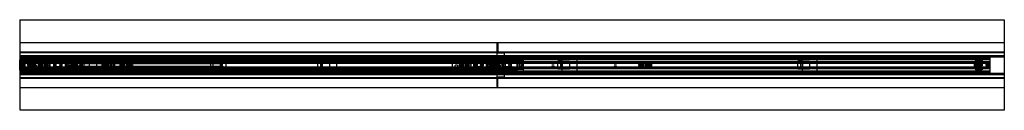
# Model space of a CAD drawing. Header units: millimetres. Extents: x -1 to 2050, y -94 to 94.
import ezdxf

# ---------------------------------------------------------------- set-up
doc = ezdxf.new("R2010")
doc.units = ezdxf.units.MM
doc.header["$LTSCALE"] = 10
doc.linetypes.add('ALLCAD_Strich', pattern=[0.2, 0.15, -0.05])
doc.layers.add('BESCH_KONT_sich_schn_grun_2d', color=10, linetype='Continuous')

msp = doc.modelspace()

# ---------------------------------------------------------------- linework, layer by layer
at = {"layer": 'BESCH_KONT_sich_schn_grun_2d', "linetype": 'ALLCAD_Strich'}
for p, q in [((0, 94), (2050, 94)), ((0, 94), (0, -94)), ((2050, 94), (2050, -94)), ((0, 46.5), (2050, 46.5)), ((993, 45.5), (993, 25.5)), ((995, 45.5), (993, 45.5)), ((995, 46.5), (995, 27.5)), ((0, 27.5), (2050, 27.5)), ((0, 27.5), (2050, 27.5)), ((0, 26), (0, 26)), ((0, 26), (0, 26)), ((0, 26), (0, 26)), ((0, 26), (0, 26)), ((0, 26), (0, 26)), ((0, 26), (0, 26)), ((0, 26), (0, 26)), ((0, 26), (0, 26)), ((0, 26), (0, 26)), ((0, 26), (2050, 26)), ((0, 26), (0, 26)), ((0, 26), (0, 26)), ((0, 26), (0, 26)), ((0, 26), (0, 26)), ((0, 26), (0, 26)), ((0, 26), (0, 26)), ((0, 26), (0, 26)), ((0, 26), (0, 26)), ((0, 26), (0, 26)), ((0, 26), (0, 26)), ((0, 26), (0, 26)), ((0, 26), (0, 26)), ((0, 26), (0, 26)), ((0, 26), (0, 26)), ((0, 26), (0, 26)), ((0, 26), (0, 26)), ((0, 26), (0, 26)), ((0, 26), (0, 26)), ((0, 26), (0, 26)), ((0, 26), (0, 26)), ((0, 26), (0, 26)), ((995, 40), (993, 40)), ((995, 37.5), (993, 37.5)), ((995, 33.5), (993, 33.5)), ((995, 31), (993, 31)), ((993, 25.5), (993, -25.5)), ((993, 25.5), (995, 25.5)), ((995, 27.5), (995, 27.5)), ((995, 27.5), (995, 27.5)), ((995, 27.5), (995, 27.5)), ((995, 27.5), (995, 27.5)), ((995, 27.5), (995, 27.5)), ((995, 27.5), (995, 27.5)), ((995, 27.5), (995, 27.5)), ((995, 27.5), (995, 27.5)), ((995, 27.5), (995, 27.5)), ((995, 27.5), (995, 27.5)), ((995, 27.5), (995, 27.5)), ((995, 27.5), (995, 27.5)), ((995, 27.5), (995, 27.5)), ((995, 27.5), (995, 27.5)), ((995, 27.5), (995, 27.5)), ((995, 27.5), (995, 27.5)), ((995, 27.5), (995, 27.5)), ((995, 27.5), (995, 27.5)), ((995, 27.5), (995, 27.5)), ((995, 27.5), (995, 27.5)), ((995, 27.5), (995, 27.5)), ((995, 27.5), (995, 27.5)), ((995, 27.5), (995, 27.5)), ((995, 25.5), (995, 27.5)), ((995, 25.5), (1009, 25.5)), ((1009, 25.5), (1009, 27.5)), ((1009, 12), (1009, 25.5)), ((0, 11), (-0.5, 11)), ((-0.5, -11), (-0.5, 11)), ((0, 20), (1035, 20)), ((0, 19.5), (2050, 19.5)), ((0, 17), (2050, 17)), ((0, 16.5), (2020, 16.5)), ((0, 14), (2020, 14)), ((0, 12.4), (2020, 12.4)), ((0, 11), (1035, 11)), ((0, 10), (16, 10)), ((0, 10), (0, 10)), ((0, 10), (0, 10)), ((0, 10), (0, 10)), ((0, 10), (0, 10)), ((0, 10), (0, 10)), ((0, 10), (0, 10)), ((0, 10), (0, 10)), ((0, 10), (0, 10)), ((0, 10), (0, 10)), ((0, 10), (16, 10)), ((0, 10), (0, 10)), ((0, 10), (0, 10)), ((0, 10), (0, 10)), ((0, 10), (0, 10)), ((0, 10), (0, 10)), ((0, 10), (0, 10)), ((0, 10), (0, 10)), ((0, 10), (0, 10)), ((0, 10), (0, 10)), ((0, 10), (0, 10)), ((0, 10), (0, 10)), ((0, 10), (0, 10)), ((0, 10), (0, 10)), ((0, 10), (0, 10)), ((0, 10), (0, 10)), ((0, 10), (0, 10)), ((0, 10), (0, 10)), ((0, 10), (0, 10)), ((0, 10), (0, 10)), ((0, 10), (0, 10)), ((0, 10), (0, 10)), ((10, 9), (0, 9)), ((0, 9), (24, 9)), ((10, 7.5), (0, 7.5)), ((2020, 7), (0, 7)), ((0, 6), (172, 6)), ((0, 5.5), (0, 5.5)), ((0, 5.5), (0, 5.5)), ((0, 5.5), (0, 5.5)), ((0, 5.5), (0, 5.5)), ((0, 5.5), (0, 5.5)), ((0, 5.5), (0, 5.5)), ((0, 5.5), (0, 5.5)), ((0, 5.5), (0, 5.5)), ((0, 5.5), (0, 5.5)), ((0, 5.5), (2020, 5.5)), ((0, 5.5), (0, 5.5)), ((0, 5.5), (0, 5.5)), ((0, 5.5), (0, 5.5)), ((0, 5.5), (0, 5.5)), ((0, 5.5), (0, 5.5)), ((0, 5.5), (0, 5.5)), ((0, 5.5), (0, 5.5)), ((0, 5.5), (0, 5.5)), ((0, 5.5), (0, 5.5)), ((0, 5.5), (0, 5.5)), ((0, 5.5), (0, 5.5)), ((0, 5.5), (0, 5.5)), ((0, 5.5), (0, 5.5)), ((0, 5.5), (0, 5.5)), ((0, 5.5), (0, 5.5)), ((0, 5.5), (0, 5.5)), ((0, 5.5), (0, 5.5)), ((0, 5.5), (0, 5.5)), ((0, 5.5), (0, 5.5)), ((0, 5.5), (0, 5.5)), ((0, 5.5), (0, 5.5)), ((0, 5.5), (0, 5.5)), ((0, 5.5), (0, 5.5)), ((0, 5.5), (0, 5.5)), ((0, 5.5), (0, 5.5)), ((0, 5.5), (0, 5.5)), ((0, 5.5), (0, 5.5)), ((0, 5.5), (0, 5.5)), ((0, 5.5), (0, 5.5)), ((0, 4.5), (2020, 4.5)), ((0, 4), (2020, 4)), ((28.9, 5.7), (1, 5.7)), ((10, 9), (10, -9)), ((10, 7.5), (10, 7.5)), ((10, 7.5), (10, 7.5)), ((10, 7.5), (10, 7.5)), ((10, 7.5), (10, 7.5)), ((10, 7.5), (10, 7.5)), ((10, 7.5), (10, 7.5)), ((10, 7.5), (10, 7.5)), ((10, 7.5), (10, 7.5)), ((10, 7.5), (10, 7.5)), ((10, 7.5), (10, 7.5)), ((10, 7.5), (10, 7.5)), ((10, 7.5), (10, 7.5)), ((10, 7.5), (10, 7.5)), ((10, 7.5), (10, 7.5)), ((10, 7.5), (10, 7.5)), ((10, 7.5), (10, 7.5)), ((10, 7.5), (10, 7.5)), ((10, 7.5), (10, 7.5)), ((10, 7.5), (10, 7.5)), ((10, 7.5), (10, 7.5)), ((10, 7.5), (10, 7.5)), ((10, 7.5), (10, 7.5)), ((10, 7.5), (10, 7.5)), ((16, 5.5), (16, 10)), ((16, 10), (16.4, 10)), ((16.4, 10), (18.6, 8)), ((18.6, 8), (16.4, 10)), ((30, 10), (16.4, 10)), ((27.5, 8), (18.6, 8)), ((18.6, 8), (18.6, 5.5)), ((18.6, 8), (27.5, 8)), ((20.3, 5.5), (20.3, 10)), ((21.3, 5.5), (21.3, 10)), ((22.8, 5.5), (22.8, 10)), ((23.3, 5.5), (23.3, 10)), ((59.5, 9), (24, 9)), ((24, 4.2), (24, 9)), ((27.5, 4.2), (24, 4.2)), ((24, 4.2), (24, -4.2)), ((25.5, -4.2), (25.5, 4.2)), ((27, 5.5), (27, 10)), ((27.5, 8), (27.5, 10)), ((27.5, 8), (27.5, 3)), ((27.5, 3), (30, 3)), ((27.5, 3), (27.5, -3)), ((27.5, 1.8), (30, 1.8)), ((29, 3), (29, -3)), ((30, 3), (29, 3)), ((30, 4.8), (29.9, 4.8)), ((32, 6.3), (30, 10)), ((30, 10), (1035, 10)), ((30, 10), (1035, 10)), ((30, 4.8), (30, 5.9)), ((30, 5.9), (32, 5.9)), ((32, 5.7), (30, 5.7)), ((32, 5.4), (30, 5.4)), ((30, 4.8), (32, 4.8)), ((30, -4.8), (30, 4.8)), ((30, 2.9), (32, 2.9)), ((32, 2.2), (30, 2.2)), ((30, 0), (30, 0)), ((30, 0), (30, 0)), ((30, 0), (30, 0)), ((30, 0), (30, 0)), ((30, 0), (30, 0)), ((30, 0), (30, 0)), ((30, 0), (30, 0)), ((30, 0), (30, 0)), ((30, 0), (30, 0)), ((30, 0), (30, 0)), ((32, 5.9), (32, 6.3)), ((32, 5.7), (32, 4.8)), ((32, 4.8), (32, -4.8)), ((38.5, 10.5), (46.3, 10.5)), ((38.5, 10.5), (38.5, 10.5)), ((38.5, -10.5), (38.5, 10.5)), ((38.5, 10.5), (38.5, 10.5)), ((38.5, -10.5), (38.5, 10.5)), ((39.2, -10.5), (39.2, 10.5)), ((39.8, -10.5), (39.8, 10.5)), ((41.4, -10.5), (41.4, 10.5)), ((43.4, -10.5), (43.4, 10.5)), ((45, 10.5), (45, 10.5)), ((45, 10.5), (45, 10.5)), ((45, 10.5), (45, 10.5)), ((45, 10.5), (45, 10.5)), ((45, 10.5), (45, 10.5)), ((45, 10.5), (45, 10.5)), ((45, 10.5), (45, 10.5)), ((45, 10.5), (45, 10.5)), ((45, 10.5), (45, 10.5)), ((45, -10.5), (45, 10.5)), ((45, 10.5), (45, 10.5)), ((45, 10.5), (45, 10.5)), ((45, 10.5), (45, 10.5)), ((45, 10.5), (45, 10.5)), ((45, 10.5), (45, 10.5)), ((45, 10.5), (45, 10.5)), ((45, 10.5), (45, 10.5)), ((45, 10.5), (45, 10.5)), ((45, 10.5), (45, 10.5)), ((45, 10.5), (45, 10.5)), ((45, 10.5), (45, 10.5)), ((45, 10.5), (45, 10.5)), ((45, 10.5), (45, 10.5)), ((45, 10.5), (45, 10.5)), ((45, 10.5), (45, 10.5)), ((45, 10.5), (45, 10.5)), ((45, 10.5), (45, 10.5)), ((45, 10.5), (45, 10.5)), ((45, 10.5), (45, 10.5)), ((45, 10.5), (45, 10.5)), ((45, 10.5), (45, 10.5)), ((45, 10.5), (45, 10.5)), ((45, 10.5), (45, 10.5)), ((45, 10.5), (45, 10.5)), ((45, 10.5), (45, 10.5)), ((45, 10.5), (45, 10.5)), ((45, 10.5), (45, 10.5)), ((45, 10.5), (45, 10.5)), ((45, 10.5), (45, 10.5)), ((46, 3.7), (46.3, 3.7)), ((46.3, 10.5), (46.3, 4.5)), ((46.3, 4.5), (46.3, -4.5)), ((46.3, -3.8), (46.3, 3.7)), ((48.2, -4.5), (48.2, 4.5)), ((50.4, 11.7), (48.8, 5.7)), ((71.2, 5.7), (48.8, 5.7)), ((49.1, -9), (59.5, 9)), ((50.4, 11.7), (60, 11.7)), ((51.6, -4.5), (51.6, 4.5)), ((51.7, -9), (62.1, 9)), ((52, -9), (62.4, 9)), ((54.6, -4.5), (54.6, 4.5)), ((54.7, -9), (65.1, 9)), ((55, 12), (65, 12)), ((55, 12), (55, 11.7)), ((55.1, -4.5), (55.1, 4.5)), ((56, 5.5), (56, 4.5)), ((57.3, -4.5), (57.3, 4.5)), ((57.5, 5.7), (57.5, 11.7)), ((57.5, 5.5), (57.5, 4.5)), ((57.5, -4.5), (57.5, 4.5)), ((58, 12), (58, -12)), ((62.4, 9), (59.5, 9)), ((60, 11.7), (69.6, 11.7)), ((62, 12), (62, -12)), ((95.6, 9), (62.4, 9)), ((62.5, 5.7), (62.5, 11.7)), ((62.5, 5.5), (62.5, 4.5)), ((62.5, -4.5), (62.5, 4.5)), ((63, -4.5), (63, 4.5)), ((64, 5.5), (64, 4.5)), ((65, 12), (65, 11.7)), ((69.6, 11.7), (71.2, 5.7)), ((75.5, 6.1), (72, 0)), ((72, 0), (75.5, -6.1)), ((82.5, 6.1), (75.5, 6.1)), ((86, 0), (82.5, 6.1)), ((82.5, -6.1), (86, 0)), ((88.4, 11.7), (86.8, 5.7)), ((109.2, 5.7), (86.8, 5.7)), ((88.4, 11.7), (98, 11.7)), ((103.3, -9), (92.9, 9)), ((93, 12), (103, 12)), ((93, 12), (93, 11.7)), ((94, 4.5), (94, 5.5)), ((94.8, -4.5), (94.8, 4.5)), ((95.5, 5.7), (95.5, 11.7)), ((95.5, 4.5), (95.5, 5.5)), ((95.5, -4.5), (95.5, 4.5)), ((98.5, 9), (95.6, 9)), ((106, -9), (95.6, 9)), ((106.3, -9), (95.9, 9)), ((96, 12), (96, -12)), ((98, 11.7), (107.6, 11.7)), ((119.5, 9), (98.5, 9)), ((103.7, 0), (98.5, 9)), ((100, 12), (100, -12)), ((100.5, 5.7), (100.5, 11.7)), ((100.5, 4.5), (100.5, 5.5)), ((100.5, -4.5), (100.5, 4.5)), ((100.6, -4.5), (100.6, 4.5)), ((102, 4.5), (102, 5.5)), ((103, 12), (103, 11.7)), ((103.7, 0), (103.7, 0)), ((103.7, 0), (103.7, 0)), ((103.7, 0), (103.7, 0)), ((103.7, 0), (103.7, 0)), ((103.7, 0), (103.7, 0)), ((103.7, 0), (103.7, 0)), ((103.7, 0), (103.7, 0)), ((103.7, 0), (103.7, 0)), ((103.7, 0), (103.7, 0)), ((103.7, 0), (103.7, 0)), ((103.7, 0), (103.7, 0)), ((103.7, 0), (103.7, 0)), ((103.7, 0), (103.7, 0)), ((103.7, 0), (103.7, 0)), ((103.7, 0), (103.7, 0)), ((103.7, 0), (103.7, 0)), ((103.7, 0), (103.7, 0)), ((103.7, 0), (103.7, 0)), ((103.7, 0), (103.7, 0)), ((106.5, -4.5), (106.5, 4.5)), ((107.6, 11.7), (109.2, 5.7)), ((109.5, 2), (119, 2)), ((109.9, 2), (109.9, 4.5)), ((111, 10.5), (115.6, 10.5)), ((111, 10.5), (111, 4.5)), ((111, 7.6), (408, 7.6)), ((111, 5.4), (409.1, 5.4)), ((111, 4.5), (111, -4.5)), ((111, 3.3), (419.5, 3.3)), ((113, -10.5), (113, 10.5)), ((113, 10.5), (113, 4.5)), ((115.6, 10.5), (116.6, 10.5)), ((115.6, 10.5), (115.6, 4.5)), ((116.5, 2), (116.5, 4.5)), ((116.6, 10.5), (120.8, 10.5)), ((116.6, 4.5), (116.6, 10.5)), ((117, -10.5), (117, 10.5)), ((117, 10.5), (117, 4.5)), ((117.5, 11.5), (120.5, 11.5)), ((117.5, 11.5), (117.5, 4.5)), ((119, 4.5), (119, 2)), ((120.5, 2), (119, 2)), ((119.5, 9), (119.5, -9)), ((129.5, 9), (119.5, 9)), ((120.5, 11.5), (120.5, 4.5)), ((120.5, 4.5), (120.5, 2)), ((120.8, 10.5), (120.8, 4.5)), ((120.8, 10.5), (125.9, 10.5)), ((121.5, 4.5), (121.5, 10.5)), ((125.9, 10.5), (388.1, 10.5)), ((125.9, 10.5), (125.9, 4.5)), ((126.5, 9), (126.5, -9)), ((126.5, -9), (126.5, 9)), ((129.5, 9), (129.5, 14.5)), ((159.5, 14.5), (129.5, 14.5)), ((129.5, 9), (129.5, -9)), ((129.5, 9), (144.5, 9)), ((134, -9), (134, 9)), ((144.5, 9), (619.5, 9)), ((144.5, 9), (144.5, -9)), ((159.5, 14.5), (159.5, -14.5)), ((170, 4), (170, 2.1)), ((170.6, 1.6), (173.1, 2.2)), ((234, 6), (172, 6)), ((173.5, 1.9), (173.5, -1.9)), ((174, -2), (174, 2)), ((180, -4.5), (180, 4.5)), ((181, -4.5), (181, 4.5)), ((182.2, -4.5), (182.2, 4.5)), ((183.2, -4.5), (183.2, 4.5)), ((183.8, -4.5), (183.8, 4.5)), ((183.8, -4.5), (183.8, 4.5)), ((184.4, -4.5), (184.4, 4.5)), ((188, -4.5), (188, 4.5)), ((188, 0), (188, 4.5)), ((188, 4.5), (188, -4.5)), ((188, 0), (188, 0)), ((188, 0), (188, 0)), ((188, 0), (188, 0)), ((188, 0), (188, 0)), ((188, 0), (188, 0)), ((188, 0), (188, 0)), ((188, 0), (188, 0)), ((188, 0), (188, 0)), ((188, 0), (188, 0)), ((188, 0), (188, 0)), ((188, 0), (188, 0)), ((188, 0), (188, 0)), ((188, 0), (188, 0)), ((188, 0), (188, 0)), ((188, 0), (188, 0)), ((188, 0), (188, 0)), ((188, 0), (188, 0)), ((188, 0), (188, 0)), ((189, -4.5), (189, 4.5)), ((191.6, -4.5), (191.6, 4.5)), ((192.3, -4.5), (192.3, 4.5)), ((195.7, -4.5), (195.7, 4.5)), ((196.6, 4.5), (196.6, -4.5)), ((196.8, -4.5), (196.8, 4.5)), ((196.8, -4.5), (196.8, 4.5)), ((197.3, -4.5), (197.3, 4.5)), ((208.7, -4.5), (208.7, 4.5)), ((209.2, -4.5), (209.2, 4.5)), ((209.2, -4.5), (209.2, 4.5)), ((209.4, -4.5), (209.4, 4.5)), ((210.3, 4.5), (210.3, -4.5)), ((213.7, -4.5), (213.7, 4.5)), ((214.4, -4.5), (214.4, 4.5)), ((217, -4.5), (217, 4.5)), ((218, -4.5), (218, 4.5)), ((218, -4.5), (218, 4.5)), ((218, -4.5), (218, 4.5)), ((221.6, -4.5), (221.6, 4.5)), ((222.2, 4.5), (222.2, -4.5)), ((222.2, -4.5), (222.2, 4.5)), ((222.8, -4.5), (222.8, 4.5)), ((223.8, -4.5), (223.8, 4.5)), ((225, -4.5), (225, 4.5)), ((226, -4.5), (226, 4.5)), ((232, -2), (232, 2)), ((232.5, -1.9), (232.5, 1.9)), ((232.9, 2.2), (235.4, 1.6)), ((234, 6), (2020, 6)), ((236, 2.1), (236, 4)), ((388.1, 10.5), (402, 10.5)), ((388.1, 4.5), (388.1, 10.5)), ((397, 4.5), (397, -4.5)), ((402, 10.5), (405.5, 10.5)), ((402, 10.5), (402, -10.5)), ((405.5, 10.5), (408, 10.5)), ((405.5, 4), (405.5, 10.5)), ((409.4, 11.7), (407.8, 5.7)), ((430.2, 5.7), (407.8, 5.7)), ((408, 10.5), (408, 7.6)), ((409.4, 11.7), (419, 11.7)), ((414, 12), (424, 12)), ((414, 12), (414, 11.7)), ((415, 4), (415, 5.5)), ((416.5, 5.7), (416.5, 11.7)), ((416.5, 4), (416.5, 5.5)), ((417, 12), (417, -12)), ((417, 4), (417, -4)), ((419, 11.7), (428.6, 11.7)), ((419.5, -4), (419.5, 4)), ((421, 12), (421, -12)), ((421, 4), (421, -4)), ((421.5, 5.7), (421.5, 11.7)), ((421.5, 4), (421.5, 5.5)), ((423, 4), (423, 5.5)), ((424, 12), (424, 11.7)), ((428.6, 11.7), (430.2, 5.7)), ((428.6, 4), (428.6, -4)), ((619.5, 9), (619.5, -9)), ((629.5, 9), (619.5, 9)), ((626.5, 9), (626.5, -9)), ((626.5, -9), (626.5, 9)), ((629.5, 9), (629.5, 14.5)), ((659.5, 14.5), (629.5, 14.5)), ((629.5, 9), (629.5, -9)), ((629.5, 9), (644.5, 9)), ((644.5, 9), (901, 9)), ((644.5, 9), (644.5, -9)), ((659.5, 14.5), (659.5, -14.5)), ((936.5, 9), (901, 9)), ((901, -9), (901, 9)), ((915.5, 10.5), (923.3, 10.5)), ((915.5, 10.5), (915.5, 10.5)), ((915.5, -10.5), (915.5, 10.5)), ((915.5, 10.5), (915.5, 10.5)), ((915.5, -10.5), (915.5, 10.5)), ((916.2, -10.5), (916.2, 10.5)), ((916.8, -10.5), (916.8, 10.5)), ((918.4, -10.5), (918.4, 10.5)), ((920.4, -10.5), (920.4, 10.5)), ((922, -10.5), (922, 10.5)), ((923, 3.7), (923.3, 3.7)), ((923.3, 10.5), (923.3, 4.5)), ((923.3, 4.5), (923.3, -4.5)), ((923.3, -3.8), (923.3, 3.7)), ((925.2, -4.5), (925.2, 4.5)), ((927.4, 11.7), (925.8, 5.7)), ((945, 5.7), (925.8, 5.7)), ((926.1, -9), (936.5, 9)), ((927.4, 11.7), (937, 11.7)), ((928.6, -4.5), (928.6, 4.5)), ((928.7, -9), (939.1, 9)), ((929, -9), (939.4, 9)), ((931.6, -4.5), (931.6, 4.5)), ((931.7, -9), (942.1, 9)), ((932, 12), (942, 12)), ((932, 12), (932, 11.7)), ((932.1, -4.5), (932.1, 4.5)), ((933, 5.5), (933, 4.5)), ((934.3, -4.5), (934.3, 4.5)), ((934.5, 5.7), (934.5, 11.7)), ((934.5, 5.5), (934.5, 4.5)), ((934.5, -4.5), (934.5, 4.5)), ((935, 12), (935, -12)), ((939.4, 9), (936.5, 9)), ((937, 11.7), (946.6, 11.7)), ((939, 12), (939, -12)), ((972.6, 9), (939.4, 9)), ((939.5, 5.7), (939.5, 11.7)), ((939.5, 5.5), (939.5, 4.5)), ((939.5, -4.5), (939.5, 4.5)), ((940, -4.5), (940, 4.5)), ((941, 5.5), (941, 4.5)), ((942, 12), (942, 11.7)), ((945, -5.8), (945, 5.7)), ((945, 5.7), (977.5, 5.7)), ((946.6, 11.7), (948.2, 5.7)), ((952.5, 6.1), (949, 0)), ((949, 0), (952.5, -6.1)), ((959.5, 6.1), (952.5, 6.1)), ((963, 0), (959.5, 6.1)), ((959.5, -6.1), (963, 0)), ((965.4, 11.7), (963.8, 5.7)), ((965.4, 11.7), (975, 11.7)), ((980.3, -9), (969.9, 9)), ((970, 12), (980, 12)), ((970, 12), (970, 11.7)), ((971, 4.5), (971, 5.5)), ((971.8, -4.5), (971.8, 4.5)), ((972.5, 5.7), (972.5, 11.7)), ((972.5, 4.5), (972.5, 5.5)), ((972.5, -4.5), (972.5, 4.5)), ((975.5, 9), (972.6, 9)), ((983, -9), (972.6, 9)), ((983.3, -9), (972.9, 9)), ((973, 12), (973, -12)), ((975, 11.7), (984.6, 11.7)), ((1011, 9), (975.5, 9)), ((980.7, 0), (975.5, 9)), ((977, 12), (977, -12)), ((977.5, 5.7), (977.5, 11.7)), ((977.5, 5.7), (977.5, 2.2)), ((982.5, 5.7), (977.5, 5.7)), ((977.5, 2.2), (982.5, 2.2)), ((977.5, -2.2), (977.5, 2.2)), ((977.6, -4.5), (977.6, 4.5)), ((979, 4.5), (979, 5.5)), ((980, 12), (980, 11.7)), ((980.7, 0), (980.7, 0)), ((980.7, 0), (980.7, 0)), ((980.7, 0), (980.7, 0)), ((980.7, 0), (980.7, 0)), ((980.7, 0), (980.7, 0)), ((980.7, 0), (980.7, 0)), ((980.7, 0), (980.7, 0)), ((980.7, 0), (980.7, 0)), ((980.7, 0), (980.7, 0)), ((980.7, 0), (980.7, 0)), ((980.7, 0), (980.7, 0)), ((980.7, 0), (980.7, 0)), ((980.7, 0), (980.7, 0)), ((980.7, 0), (980.7, 0)), ((980.7, 0), (980.7, 0)), ((980.7, 0), (980.7, 0)), ((980.7, 0), (980.7, 0)), ((980.7, 0), (980.7, 0)), ((980.7, 0), (980.7, 0)), ((982.5, 5.7), (1107.5, 5.7)), ((982.5, 2.2), (982.5, 5.7)), ((983.5, -4.5), (983.5, 4.5)), ((984.6, 11.7), (986.2, 5.7)), ((986.5, 2), (996, 2)), ((986.9, 2), (986.9, 4.5)), ((990, 4.5), (990, 2)), ((993.5, 2), (993.5, 4.5)), ((994, 4.5), (994, 2)), ((994.5, 11.5), (997.5, 11.5)), ((994.5, 11.5), (994.5, 4.5)), ((996, 9), (996, 4.5)), ((996, 4.5), (996, 2)), ((996, 2), (996, -2)), ((997.5, 2), (996, 2)), ((997.5, 11.5), (997.5, 4.5)), ((997.5, 4.5), (997.5, 2)), ((999, -3), (999, 3)), ((1004, 3), (1004, -3)), ((1049, 12), (1009, 12)), ((1011, 9), (1035, 9)), ((1011, -9), (1011, 9)), ((1035, 20), (1035, -20)), ((1048, 9), (1035, 9)), ((1048, -9), (1048, 9)), ((1049, -12), (1049, 12)), ((1107.5, 5.7), (1107.5, 2.2)), ((1107.5, 2.2), (1112.5, 2.2)), ((1112.5, 5.7), (1237.5, 5.7)), ((1112.5, 2.2), (1112.5, 5.7)), ((1119.5, 9), (1119.5, -9)), ((1129.5, 9), (1119.5, 9)), ((1126.5, 9), (1126.5, -9)), ((1126.5, -9), (1126.5, 9)), ((1129.5, 9), (1129.5, 14.5)), ((1159.5, 14.5), (1129.5, 14.5)), ((1129.5, 9), (1129.5, -9)), ((1129.5, 9), (1144.5, 9)), ((1144.5, 9), (1144.5, -9)), ((1159.5, 14.5), (1159.5, -14.5)), ((1237.5, 5.7), (1237.5, 2.2)), ((1237.5, 2.2), (1242.5, 2.2)), ((1242.5, 5.7), (1311, 5.7)), ((1242.5, 2.2), (1242.5, 5.7)), ((1289, 2), (1289, -2)), ((1295, 4.5), (1295, -4.5)), ((1296, 4.5), (1296, -4.5)), ((1297.2, 4.5), (1297.2, -4.5)), ((1298.2, 4.5), (1298.2, -4.5)), ((1298.8, -4.5), (1298.8, 4.5)), ((1298.8, 4.5), (1298.8, -4.5)), ((1299.4, 4.5), (1299.4, -4.5)), ((1303, 4.5), (1303, -4.5)), ((1303, 4.5), (1303, 0)), ((1303, 4.5), (1303, -4.5)), ((1303, 0), (1303, 0)), ((1303, 0), (1303, 0)), ((1303, 0), (1303, 0)), ((1303, 0), (1303, 0)), ((1303, 0), (1303, 0)), ((1303, 0), (1303, 0)), ((1303, 0), (1303, 0)), ((1303, 0), (1303, 0)), ((1303, 0), (1303, 0)), ((1303, 0), (1303, 0)), ((1303, 0), (1303, 0)), ((1303, 0), (1303, -4.5)), ((1303, 0), (1303, 0)), ((1303, 0), (1303, 0)), ((1303, 0), (1303, 0)), ((1303, 0), (1303, 0)), ((1303, 0), (1303, 0)), ((1303, 0), (1303, 0)), ((1303, 0), (1303, 0)), ((1303, 0), (1303, 0)), ((1303, 0), (1303, 0)), ((1303, 0), (1303, 0)), ((1303, 0), (1303, 0)), ((1303, 0), (1303, 0)), ((1303, 0), (1303, 0)), ((1303, 0), (1303, 0)), ((1303, 0), (1303, 0)), ((1303, 0), (1303, 0)), ((1303, 0), (1303, 0)), ((1303, 0), (1303, 0)), ((1303, 0), (1303, 0)), ((1303, 0), (1303, 0)), ((1303, 0), (1303, 0)), ((1303, 0), (1303, 0)), ((1303, 0), (1303, 0)), ((1303, 0), (1303, 0)), ((1304, 4.5), (1304, -4.5)), ((1306.6, 4.5), (1306.6, -4.5)), ((1307.3, 4.5), (1307.3, -4.5)), ((1310.7, -4.5), (1310.7, 4.5)), ((1311, 5.7), (1311, 2.2)), ((1311, 2.2), (1315, 2.2)), ((1311.6, 4.5), (1311.6, -4.5)), ((1311.8, 4.5), (1311.8, -4.5)), ((1311.8, 4.5), (1311.8, -4.5)), ((1312, 4.5), (1312, 2.2)), ((1312, 2.2), (1315, 2.2)), ((1312.3, 4.5), (1312.3, -4.5)), ((1315, 2.2), (1315, 4.5)), ((1315, 2.2), (1315, -2.2)), ((1619.5, 9), (1619.5, -9)), ((1629.5, 9), (1619.5, 9)), ((1626.5, 9), (1626.5, -9)), ((1626.5, -9), (1626.5, 9)), ((1629.5, 9), (1629.5, 14.5)), ((1659.5, 14.5), (1629.5, 14.5)), ((1629.5, 9), (1629.5, -9)), ((1629.5, 9), (1644.5, 9)), ((1644.5, 9), (1644.5, -9)), ((1659.5, 14.5), (1659.5, -14.5)), ((1988, 6.3), (1990, 10)), ((1988, 5.9), (1988, 6.3)), ((1988, 5.9), (1990, 5.9)), ((1988, 4.8), (1988, 5.7)), ((1990, 5.7), (1988, 5.7)), ((1990, 5.4), (1988, 5.4)), ((1988, 4.8), (1990, 4.8)), ((1988, -4.8), (1988, 4.8)), ((1988, 2.9), (1990, 2.9)), ((1990, 2.2), (1988, 2.2)), ((1990, 10), (2003.6, 10)), ((1990, 5.9), (1990, 4.8)), ((1990, 4.8), (1990, -4.8)), ((1990.1, 4.8), (1990, 4.8)), ((1992.5, 3), (1990, 3)), ((1990, 3), (1991, 3)), ((1992.5, 1.8), (1990, 1.8)), ((1990, 0), (1990, 0)), ((1990, 0), (1990, 0)), ((1990, 0), (1990, 0)), ((1990, 0), (1990, 0)), ((1990, 0), (1990, 0)), ((1990, 0), (1990, 0)), ((1990, 0), (1990, 0)), ((1990, 0), (1990, 0)), ((1990, 0), (1990, 0)), ((1990, 0), (1990, 0)), ((1990, 0), (1990, 0)), ((1990, 0), (1990, 0)), ((1990, 0), (1990, 0)), ((1990, 0), (1990, 0)), ((1990, 0), (1990, 0)), ((1990, 0), (1990, 0)), ((1990, 0), (1990, 0)), ((1990, 0), (1990, 0)), ((1990, 0), (1990, 0)), ((1990, 0), (1990, 0)), ((1990, 0), (1990, 0)), ((1990, 0), (1990, 0)), ((1991, -3), (1991, 3)), ((2019, 5.7), (1991.1, 5.7)), ((1992.5, 10), (1992.5, 8)), ((1992.5, 3), (1992.5, 8)), ((1992.5, 8), (2001.4, 8)), ((2001.4, 8), (1992.5, 8)), ((1996, 4.2), (1992.5, 4.2)), ((1992.5, -3), (1992.5, 3)), ((1993, 10), (1993, 5.5)), ((1994.5, 4.2), (1994.5, -4.2)), ((1996, -4.2), (1996, 4.2)), ((1996.7, 10), (1996.7, 5.5)), ((1997.2, 10), (1997.2, 5.5)), ((1998.7, 10), (1998.7, 5.5)), ((1999.7, 10), (1999.7, 5.5)), ((2001.4, 8), (2003.6, 10)), ((2003.6, 10), (2001.4, 8)), ((2001.4, 5.5), (2001.4, 8)), ((2003.6, 10), (2004, 10)), ((2004, 10), (2004, 5.5)), ((2020, 16.5), (2020, -16.5)), ((0, -11), (-0.5, -11)), ((0, -4), (2020, -4)), ((0, -4.5), (2020, -4.5)), ((0, -5.5), (2020, -5.5)), ((0, -6), (172, -6)), ((0, -7), (2020, -7)), ((10, -7.5), (0, -7.5)), ((10, -9), (0, -9)), ((0, -9), (24, -9)), ((0, -10), (16, -10)), ((0, -10), (16, -10)), ((0, -11), (1035, -11)), ((0, -12.4), (2020, -12.4)), ((0, -14), (2020, -14)), ((0, -16.5), (2020, -16.5)), ((0, -17), (2050, -17)), ((0, -19.5), (2050, -19.5)), ((1035, -20), (0, -20)), ((1, -5.8), (28.9, -5.8)), ((16, -10), (16, -5.5)), ((16.4, -10), (16, -10)), ((18.6, -8), (16.4, -10)), ((16.4, -10), (18.6, -8)), ((30, -10), (16.4, -10)), ((18.6, -5.5), (18.6, -8)), ((27.5, -8), (18.6, -8)), ((18.6, -8), (27.5, -8)), ((20.3, -10), (20.3, -5.5)), ((21.3, -10), (21.3, -5.5)), ((22.8, -10), (22.8, -5.5)), ((23.3, -10), (23.3, -5.5)), ((24, -4.2), (27.5, -4.2)), ((24, -9), (24, -4.2)), ((49.1, -9), (24, -9)), ((27, -10), (27, -5.5)), ((27.5, -1.8), (30, -1.8)), ((27.5, -3), (30, -3)), ((27.5, -3), (27.5, -8)), ((27.5, -10), (27.5, -8)), ((30, -3), (29, -3)), ((29.9, -4.8), (30, -4.8)), ((30, 0), (30, 0)), ((30, 0), (30, 0)), ((30, 0), (30, 0)), ((30, 0), (30, 0)), ((30, 0), (30, 0)), ((30, 0), (30, 0)), ((30, 0), (30, 0)), ((30, 0), (30, 0)), ((30, 0), (30, 0)), ((30, 0), (30, 0)), ((30, 0), (30, 0)), ((30, 0), (30, 0)), ((30, 0), (30, 0)), ((30, 0), (30, 0)), ((30, 0), (30, 0)), ((30, 0), (30, 0)), ((30, 0), (30, 0)), ((30, 0), (30, 0)), ((30, 0), (30, 0)), ((30, 0), (30, 0)), ((30, 0), (30, 0)), ((30, -2.2), (32, -2.2)), ((32, -2.9), (30, -2.9)), ((30, -5.9), (30, -4.8)), ((32, -4.8), (30, -4.8)), ((30, -5.4), (32, -5.4)), ((30, -5.8), (32, -5.8)), ((32, -5.9), (30, -5.9)), ((32, -6.4), (30, -10)), ((30, -10), (1035, -10)), ((30, -10), (1035, -10)), ((32, -4.8), (32, -5.8)), ((32, -5.9), (32, -6.4)), ((46.3, -10.5), (38.5, -10.5)), ((38.5, -10.5), (38.5, -10.5)), ((38.5, -10.5), (38.5, -10.5)), ((46.3, -3.8), (46, -3.8)), ((46.3, -4.5), (46.3, -10.5)), ((71.2, -5.8), (48.8, -5.8)), ((50.4, -11.8), (48.8, -5.8)), ((52, -9), (49.1, -9)), ((50.4, -11.8), (60, -11.8)), ((106, -9), (52, -9)), ((55, -11.8), (55, -12)), ((55, -12), (65, -12)), ((56, -4.5), (56, -5.5)), ((57.5, -4.5), (57.5, -5.5)), ((57.5, -11.8), (57.5, -5.8)), ((60, -11.8), (69.6, -11.8)), ((62.5, -4.5), (62.5, -5.5)), ((62.5, -11.8), (62.5, -5.8)), ((64, -4.5), (64, -5.5)), ((65, -11.8), (65, -12)), ((69.6, -11.8), (71.2, -5.8)), ((75.5, -6.1), (82.5, -6.1)), ((109.2, -5.8), (86.8, -5.8)), ((88.4, -11.8), (86.8, -5.8)), ((88.4, -11.8), (98, -11.8)), ((93, -11.8), (93, -12)), ((93, -12), (103, -12)), ((94, -5.5), (94, -4.5)), ((95.5, -5.5), (95.5, -4.5)), ((95.5, -11.8), (95.5, -5.8)), ((98, -11.8), (107.6, -11.8)), ((100.5, -5.5), (100.5, -4.5)), ((100.5, -11.8), (100.5, -5.8)), ((102, -5.5), (102, -4.5)), ((103, -11.8), (103, -12)), ((103.7, 0), (103.7, 0)), ((103.7, 0), (103.7, 0)), ((103.7, 0), (103.7, 0)), ((103.7, 0), (103.7, 0)), ((103.7, 0), (103.7, 0)), ((103.7, 0), (103.7, 0)), ((103.7, 0), (103.7, 0)), ((103.7, 0), (103.7, 0)), ((108.9, -9), (103.7, 0)), ((108.9, -9), (106, -9)), ((107.6, -11.8), (109.2, -5.8)), ((119.5, -9), (108.9, -9)), ((119, -2), (109.5, -2)), ((109.9, -4.5), (109.9, -2)), ((419.5, -3.3), (111, -3.3)), ((111, -4.5), (111, -10.5)), ((111, -5.4), (409.1, -5.4)), ((111, -7.6), (408, -7.6)), ((115.6, -10.5), (111, -10.5)), ((113, -4.5), (113, -10.5)), ((115.6, -4.5), (115.6, -10.5)), ((116.6, -10.5), (115.6, -10.5)), ((116.5, -4.5), (116.5, -2)), ((116.6, -10.5), (116.6, -4.5)), ((120.8, -10.5), (116.6, -10.5)), ((117, -4.5), (117, -10.5)), ((117.5, -4.5), (117.5, -11.5)), ((117.5, -11.5), (120.5, -11.5)), ((119, -2), (120.5, -2)), ((119, -2), (119, -4.5)), ((129.5, -9), (119.5, -9)), ((120.5, -2), (120.5, -4.5)), ((120.5, -4.5), (120.5, -11.5)), ((120.8, -4.5), (120.8, -10.5)), ((125.9, -10.5), (120.8, -10.5)), ((121.5, -10.5), (121.5, -4.5)), ((125.9, -4.5), (125.9, -10.5)), ((125.9, -10.5), (388.1, -10.5)), ((129.5, -14.5), (129.5, -9)), ((144.5, -9), (129.5, -9)), ((159.5, -14.5), (129.5, -14.5)), ((144.5, -9), (619.5, -9)), ((170, -2.1), (170, -4)), ((173.1, -2.2), (170.6, -1.6)), ((172, -6), (234, -6)), ((188, 0), (188, 0)), ((188, 0), (188, 0)), ((188, 0), (188, 0)), ((188, 0), (188, 0)), ((188, 0), (188, 0)), ((188, -4.5), (188, 0)), ((188, 0), (188, 0)), ((188, 0), (188, 0)), ((188, 0), (188, 0)), ((188, 0), (188, 0)), ((188, 0), (188, 0)), ((188, 0), (188, 0)), ((188, 0), (188, 0)), ((188, 0), (188, 0)), ((188, 0), (188, 0)), ((188, 0), (188, 0)), ((188, 0), (188, 0)), ((188, 0), (188, 0)), ((235.4, -1.6), (232.9, -2.2)), ((234, -6), (2020, -6)), ((236, -4), (236, -2.1)), ((388.1, -10.5), (388.1, -4.5)), ((402, -10.5), (388.1, -10.5)), ((405.5, -10.5), (402, -10.5)), ((405.5, -10.5), (405.5, -4)), ((408, -10.5), (405.5, -10.5)), ((430.2, -5.8), (407.8, -5.8)), ((409.4, -11.8), (407.8, -5.8)), ((408, -7.6), (408, -10.5)), ((409.4, -11.8), (419, -11.8)), ((414, -11.8), (414, -12)), ((414, -12), (424, -12)), ((415, -5.5), (415, -4)), ((416.5, -5.5), (416.5, -4)), ((416.5, -11.8), (416.5, -5.8)), ((419, -11.8), (428.6, -11.8)), ((421.5, -5.5), (421.5, -4)), ((421.5, -11.8), (421.5, -5.8)), ((423, -5.5), (423, -4)), ((424, -11.8), (424, -12)), ((428.6, -11.8), (430.2, -5.8)), ((629.5, -9), (619.5, -9)), ((629.5, -14.5), (629.5, -9)), ((644.5, -9), (629.5, -9)), ((659.5, -14.5), (629.5, -14.5)), ((644.5, -9), (901, -9)), ((926.1, -9), (901, -9)), ((923.3, -10.5), (915.5, -10.5)), ((915.5, -10.5), (915.5, -10.5)), ((915.5, -10.5), (915.5, -10.5)), ((922, -10.5), (922, -10.5)), ((922, -10.5), (922, -10.5)), ((922, -10.5), (922, -10.5)), ((922, -10.5), (922, -10.5)), ((922, -10.5), (922, -10.5)), ((922, -10.5), (922, -10.5)), ((922, -10.5), (922, -10.5)), ((922, -10.5), (922, -10.5)), ((922, -10.5), (922, -10.5)), ((922, -10.5), (922, -10.5)), ((922, -10.5), (922, -10.5)), ((922, -10.5), (922, -10.5)), ((922, -10.5), (922, -10.5)), ((922, -10.5), (922, -10.5)), ((922, -10.5), (922, -10.5)), ((922, -10.5), (922, -10.5)), ((922, -10.5), (922, -10.5)), ((922, -10.5), (922, -10.5)), ((922, -10.5), (922, -10.5)), ((922, -10.5), (922, -10.5)), ((922, -10.5), (922, -10.5)), ((922, -10.5), (922, -10.5)), ((922, -10.5), (922, -10.5)), ((922, -10.5), (922, -10.5)), ((922, -10.5), (922, -10.5)), ((922, -10.5), (922, -10.5)), ((922, -10.5), (922, -10.5)), ((922, -10.5), (922, -10.5)), ((922, -10.5), (922, -10.5)), ((922, -10.5), (922, -10.5)), ((923.3, -3.8), (923, -3.8)), ((923.3, -4.5), (923.3, -10.5)), ((945, -5.8), (925.8, -5.8)), ((927.4, -11.8), (925.8, -5.8)), ((929, -9), (926.1, -9)), ((927.4, -11.8), (937, -11.8)), ((983, -9), (929, -9)), ((932, -11.8), (932, -12)), ((932, -12), (942, -12)), ((933, -4.5), (933, -5.5)), ((934.5, -4.5), (934.5, -5.5)), ((934.5, -11.8), (934.5, -5.8)), ((937, -11.8), (946.6, -11.8)), ((939.5, -4.5), (939.5, -5.5)), ((939.5, -11.8), (939.5, -5.8)), ((941, -4.5), (941, -5.5)), ((942, -11.8), (942, -12)), ((977.5, -5.8), (945, -5.8)), ((946.6, -11.8), (948.2, -5.8)), ((952.5, -6.1), (959.5, -6.1)), ((965.4, -11.8), (963.8, -5.8)), ((965.4, -11.8), (975, -11.8)), ((970, -11.8), (970, -12)), ((970, -12), (980, -12)), ((971, -5.5), (971, -4.5)), ((972.5, -5.5), (972.5, -4.5)), ((972.5, -11.8), (972.5, -5.8)), ((975, -11.8), (984.6, -11.8)), ((977.5, -2.2), (977.5, -5.8)), ((982.5, -2.2), (977.5, -2.2)), ((982.5, -5.8), (977.5, -5.8)), ((977.5, -11.8), (977.5, -5.8)), ((979, -5.5), (979, -4.5)), ((980, -11.8), (980, -12)), ((980.7, 0), (980.7, 0)), ((980.7, 0), (980.7, 0)), ((980.7, 0), (980.7, 0)), ((980.7, 0), (980.7, 0)), ((980.7, 0), (980.7, 0)), ((980.7, 0), (980.7, 0)), ((980.7, 0), (980.7, 0)), ((980.7, 0), (980.7, 0)), ((985.9, -9), (980.7, 0)), ((982.5, -5.8), (982.5, -2.2)), ((1107.5, -5.8), (982.5, -5.8)), ((985.9, -9), (983, -9)), ((984.6, -11.8), (986.2, -5.8)), ((1011, -9), (985.9, -9)), ((996, -2), (986.5, -2)), ((986.9, -4.5), (986.9, -2)), ((990, -2), (990, -4.5)), ((993.5, -4.5), (993.5, -2)), ((994, -2), (994, -4.5)), ((994.5, -4.5), (994.5, -11.5)), ((994.5, -11.5), (997.5, -11.5)), ((996, -2), (997.5, -2)), ((996, -2), (996, -4.5)), ((996, -4.5), (996, -9)), ((997.5, -2), (997.5, -4.5)), ((997.5, -4.5), (997.5, -11.5)), ((1009, -25.5), (1009, -12)), ((1009, -12), (1049, -12)), ((1011, -9), (1035, -9)), ((1035, -9), (1048, -9)), ((1107.5, -2.2), (1107.5, -5.8)), ((1112.5, -2.2), (1107.5, -2.2)), ((1112.5, -5.8), (1112.5, -2.2)), ((1237.5, -5.8), (1112.5, -5.8)), ((1129.5, -9), (1119.5, -9)), ((1129.5, -14.5), (1129.5, -9)), ((1144.5, -9), (1129.5, -9)), ((1159.5, -14.5), (1129.5, -14.5)), ((1237.5, -2.2), (1237.5, -5.8)), ((1242.5, -2.2), (1237.5, -2.2)), ((1242.5, -5.8), (1242.5, -2.2)), ((1311, -5.8), (1242.5, -5.8)), ((1311, -2.2), (1311, -5.8)), ((1315, -2.2), (1311, -2.2)), ((1312, -4.5), (1312, -2.2)), ((1312, -2.2), (1315, -2.2)), ((1315, -2.2), (1315, -4.5)), ((1629.5, -9), (1619.5, -9)), ((1629.5, -14.5), (1629.5, -9)), ((1644.5, -9), (1629.5, -9)), ((1659.5, -14.5), (1629.5, -14.5)), ((1988, -2.2), (1990, -2.2)), ((1990, -2.9), (1988, -2.9)), ((1988, -5.8), (1988, -4.8)), ((1990, -4.8), (1988, -4.8)), ((1988, -5.4), (1990, -5.4)), ((1988, -5.8), (1990, -5.8)), ((1988, -5.9), (1988, -6.4)), ((1990, -5.9), (1988, -5.9)), ((1988, -6.4), (1990, -10)), ((1990, 0), (1990, 0)), ((1990, 0), (1990, 0)), ((1990, 0), (1990, 0)), ((1990, 0), (1990, 0)), ((1990, 0), (1990, 0)), ((1990, 0), (1990, 0)), ((1990, 0), (1990, 0)), ((1990, 0), (1990, 0)), ((1990, 0), (1990, 0)), ((1992.5, -1.8), (1990, -1.8)), ((1992.5, -3), (1990, -3)), ((1990, -3), (1991, -3)), ((1990, -4.8), (1990, -5.9)), ((1990, -4.8), (1990.1, -4.8)), ((1990, -10), (2003.6, -10)), ((1991.1, -5.8), (2019, -5.8)), ((1992.5, -8), (1992.5, -3)), ((1992.5, -4.2), (1996, -4.2)), ((1992.5, -8), (2001.4, -8)), ((2001.4, -8), (1992.5, -8)), ((1992.5, -8), (1992.5, -10)), ((1993, -5.5), (1993, -10)), ((1996.7, -5.5), (1996.7, -10)), ((1997.2, -5.5), (1997.2, -10)), ((1998.7, -5.5), (1998.7, -10)), ((1999.7, -5.5), (1999.7, -10)), ((2001.4, -8), (2001.4, -5.5)), ((2003.6, -10), (2001.4, -8)), ((2001.4, -8), (2003.6, -10)), ((2004, -10), (2003.6, -10)), ((2004, -5.5), (2004, -10)), ((0, -26), (2050, -26)), ((0, -27.5), (2050, -27.5)), ((0, -27.5), (2050, -27.5)), ((993, -25.5), (995, -25.5)), ((993, -25.5), (993, -45.5)), ((995, -31), (993, -31)), ((995, -33.5), (993, -33.5)), ((995, -37.5), (993, -37.5)), ((995, -40), (993, -40)), ((1009, -25.5), (995, -25.5)), ((995, -27.5), (995, -25.5)), ((995, -46.5), (995, -27.5)), ((1009, -27.5), (1009, -25.5)), ((0, -46.5), (2050, -46.5)), ((993, -45.5), (995, -45.5)), ((2050, -94), (0, -94))]:
    msp.add_line(p, q, dxfattribs=at)
for centre, radius in [((5, 0), 3), ((5, 0), 1.75), ((5, 0), 1.75), ((19, 0), 3), ((19, 0), 1.75), ((19, 0), 1.75), ((32, -2), 2.5), ((44, 3), 2.5), ((79, 0), 8.5), ((79, 0), 8), ((79, 0), 6.5), ((79, 0), 4), ((114, 3), 2.5), ((126, -2), 2.5), ((178, 0), 2), ((228, 0), 2), ((909, -2), 2.5), ((921, 3), 2.5), ((956, 0), 8.5), ((956, 0), 8), ((951, 0), 1.75), ((956, 0), 6.5), ((956, 0), 4), ((961, 0), 1.75), ((991, 3), 2.5), ((1003, -2), 2.5), ((1014, 0), 7), ((1014, 0), 4), ((1030, 0), 6.5), ((1042.5, 0), 2.5), ((1293, 0), 2), ((2001, 0), 3), ((2001, 0), 1.75), ((2001, 0), 1.75), ((2015, 0), 3), ((2015, 0), 1.75), ((2015, 0), 1.75)]:
    msp.add_circle(centre, radius, dxfattribs=at)
for centre, radius, start, end in [((995, 27.5), 0.00093, 0, 90), ((995, 27.5), 0.00093, 270, 360), ((995, 27.5), 0.00217, 270, 0), ((995, 27.5), 0.00217, 360, 90), ((995, 27.5), 0.00116, 360, 90), ((995, 27.5), 0.00116, 270, 0), ((995, 27.5), 0.00271, 270, 360), ((995, 27.5), 0.00271, 0, 90), ((995, 27.5), 0.00116, 180, 270), ((995, 27.5), 0.00116, 90, 180), ((995, 27.5), 0.00271, 90, 180), ((995, 27.5), 0.00271, 180, 270), ((995, 27.5), 0.00116, 360, 90), ((995, 27.5), 0.00116, 270, 0), ((995, 27.5), 0.00271, 270, 360), ((995, 27.5), 0.00271, 0, 90), ((995, 27.5), 0.00116, 180, 270), ((995, 27.5), 0.00116, 90, 180), ((995, 27.5), 0.00271, 90, 180), ((995, 27.5), 0.00271, 180, 270), ((1, 4.8), 1, 90, 180), ((10, 7.5), 0.00093, 360, 90), ((10, 7.5), 0.00093, 270, 0), ((10, 7.5), 0.00217, 270, 0), ((10, 7.5), 0.00217, 0, 90), ((10, 7.5), 0.00116, 360, 90), ((10, 7.5), 0.00116, 270, 0), ((10, 7.5), 0.00271, 270, 360), ((10, 7.5), 0.00271, 0, 90), ((10, 7.5), 0.00116, 180, 270), ((10, 7.5), 0.00116, 90, 180), ((10, 7.5), 0.00271, 90, 180), ((10, 7.5), 0.00271, 180, 270), ((10, 7.5), 0.00116, 360, 90), ((10, 7.5), 0.00116, 270, 0), ((10, 7.5), 0.00271, 270, 360), ((10, 7.5), 0.00271, 0, 90), ((10, 7.5), 0.00116, 180, 270), ((10, 7.5), 0.00116, 90, 180), ((10, 7.5), 0.00271, 90, 180), ((10, 7.5), 0.00271, 180, 270), ((28.9, 4.8), 1, 2.866, 90), ((79, 0), 6.5, 136.1869, 223.8131), ((79, 0), 6.5, 316.1869, 43.8131), ((103.7, 0), 0.00093, 300.0184, 30.0184), ((103.7, 0), 0.00093, 210.0184, 300.0184), ((103.7, 0), 0.00217, 210.0184, 300.0184), ((103.7, 0), 0.00217, 300.0184, 30.0184), ((103.7, 0), 0.00116, 300.0184, 30.0184), ((103.7, 0), 0.00116, 210.0184, 300.0184), ((103.7, 0), 0.00271, 210.0184, 300.0184), ((103.7, 0), 0.00271, 300.0184, 30.0184), ((103.7, 0), 0.00116, 120.0184, 210.0184), ((103.7, 0), 0.00116, 30.0184, 120.0184), ((103.7, 0), 0.00271, 30.0184, 120.0184), ((103.7, 0), 0.00271, 120.0184, 210.0184), ((109.5, 0), 2, 90, 270), ((172, 4), 2, 90, 180), ((170.5, 2.1), 0.5, 180, 282.0948), ((173.2, 1.9), 0.3, 0, 102.0948), ((178, 0), 4.5, 90, 180), ((228, 0), 4.5, 0, 90), ((232.8, 1.9), 0.3, 77.9052, 180), ((234, 4), 2, 0, 90), ((235.5, 2.1), 0.5, 257.9052, 0), ((956, 0), 6.5, 136.1869, 223.8131), ((956, 0), 6.5, 316.1869, 43.8131), ((980.7, 0), 0.00093, 300.0184, 30.0184), ((980.7, 0), 0.00093, 210.0184, 300.0184), ((980.7, 0), 0.00217, 210.0184, 300.0184), ((980.7, 0), 0.00217, 300.0184, 30.0184), ((980.7, 0), 0.00116, 300.0184, 30.0184), ((980.7, 0), 0.00116, 210.0184, 300.0184), ((980.7, 0), 0.00271, 210.0184, 300.0184), ((980.7, 0), 0.00271, 300.0184, 30.0184), ((980.7, 0), 0.00116, 120.0184, 210.0184), ((980.7, 0), 0.00116, 30.0184, 120.0184), ((980.7, 0), 0.00271, 30.0184, 120.0184), ((980.7, 0), 0.00271, 120.0184, 210.0184), ((986.5, 0), 2, 90, 270), ((1001.5, 3), 2.5, 0, 180), ((1293, 0), 4.5, 90, 180), ((1293, 0), 4.5, 180, 270), ((1991.1, 4.8), 1, 90, 177.134), ((2019, 4.8), 1, 0, 90), ((1, -4.8), 1, 180, 270), ((28.9, -4.8), 1, 270, 357.134), ((103.7, 0), 0.00116, 300.0184, 30.0184), ((103.7, 0), 0.00116, 210.0184, 300.0184), ((103.7, 0), 0.00271, 210.0184, 300.0184), ((103.7, 0), 0.00271, 300.0184, 30.0184), ((103.7, 0), 0.00116, 120.0184, 210.0184), ((103.7, 0), 0.00116, 30.0184, 120.0184), ((103.7, 0), 0.00271, 30.0184, 120.0184), ((103.7, 0), 0.00271, 120.0184, 210.0184), ((170.5, -2.1), 0.5, 77.9052, 180), ((172, -4), 2, 180, 270), ((173.2, -1.9), 0.3, 257.9052, 0), ((178, 0), 4.5, 180, 270), ((228, 0), 4.5, 270, 0), ((232.8, -1.9), 0.3, 180, 282.0948), ((234, -4), 2, 270, 0), ((235.5, -2.1), 0.5, 0, 102.0948), ((980.7, 0), 0.00116, 300.0184, 30.0184), ((980.7, 0), 0.00116, 210.0184, 300.0184), ((980.7, 0), 0.00271, 210.0184, 300.0184), ((980.7, 0), 0.00271, 300.0184, 30.0184), ((980.7, 0), 0.00116, 120.0184, 210.0184), ((980.7, 0), 0.00116, 30.0184, 120.0184), ((980.7, 0), 0.00271, 30.0184, 120.0184), ((980.7, 0), 0.00271, 120.0184, 210.0184), ((1001.5, -3), 2.5, 180, 0), ((1991.1, -4.8), 1, 182.866, 270), ((2019, -4.8), 1, 270, 0)]:
    msp.add_arc(centre, radius, start, end, dxfattribs=at)
for centre, major_axis, ratio, start_param, end_param in [((418.8, 20.7), (0, -22.4), 0.589095, -0.948296, -0.819482), ((418.8, 10.4), (13.2, 0), 0.554262, -2.390278, -2.078736), ((419.3, 8.5), (-9.3, 0), 0.554262, -4.690651, -4.185902), ((418.8, -20.7), (0, 22.4), 0.589095, 0.819482, 0.948296), ((418.8, -10.4), (-13.2, 0), 0.554262, -1.062856, -0.751314), ((419.3, -8.5), (9.3, 0), 0.554262, 1.044309, 1.549058)]:
    msp.add_ellipse(centre, major_axis=major_axis, ratio=ratio, start_param=start_param, end_param=end_param, dxfattribs=at)
for points, knots in [([(42.8, 4.5), (42.4, 4.5), (41.9, 4.5), (41.1, 4.6), (40.7, 4.7), (40.2, 4.9), (40, 4.9), (39.8, 5.1), (39.7, 5.2), (39.4, 5.4), (39.3, 5.5), (39.2, 5.8), (39.1, 5.9), (38.9, 6.3), (38.8, 6.6), (38.7, 7.3), (38.6, 7.7), (38.6, 8.5), (38.6, 8.9), (38.5, 9.7), (38.5, 10.1), (38.5, 10.5)], [4.406817, 4.406817, 4.406817, 4.406817, 5.92382, 5.92382, 7.531675, 7.531675, 8.200931, 8.200931, 8.870186, 8.870186, 9.539442, 9.539442, 10.208698, 10.208698, 11.477945, 11.477945, 12.747192, 12.747192, 14.016439, 14.016439, 15.13619, 15.13619, 15.13619, 15.13619]), ([(46, 3.7), (46, 3.8), (46, 3.8), (46, 3.8), (46, 3.8), (45.9, 3.8), (45.9, 3.8), (45.9, 3.8), (45.9, 3.8), (45.8, 3.8), (45.8, 3.9), (45.6, 3.9), (45.4, 4), (45.1, 4.1), (45, 4.1), (44.5, 4.2), (44.2, 4.3), (43.5, 4.5), (43.1, 4.5), (42.8, 4.5)], [4.885389, 4.885389, 4.885389, 4.885389, 4.892981, 4.892981, 4.900573, 4.900573, 4.936292, 4.936292, 5.041229, 5.041229, 5.146165, 5.146165, 5.592598, 5.592598, 6.03903, 6.03903, 7.043549, 7.043549, 8.048067, 8.048067, 8.048067, 8.048067]), ([(919.8, 4.5), (919.4, 4.5), (918.9, 4.5), (918.1, 4.6), (917.7, 4.7), (917.2, 4.9), (917, 4.9), (916.8, 5.1), (916.7, 5.2), (916.4, 5.4), (916.3, 5.5), (916.2, 5.8), (916.1, 5.9), (915.9, 6.3), (915.8, 6.6), (915.7, 7.3), (915.6, 7.7), (915.6, 8.5), (915.6, 8.9), (915.5, 9.7), (915.5, 10.1), (915.5, 10.5)], [4.406817, 4.406817, 4.406817, 4.406817, 5.92382, 5.92382, 7.531675, 7.531675, 8.200931, 8.200931, 8.870186, 8.870186, 9.539442, 9.539442, 10.208698, 10.208698, 11.477945, 11.477945, 12.747192, 12.747192, 14.016439, 14.016439, 15.13619, 15.13619, 15.13619, 15.13619]), ([(923, 3.7), (923, 3.8), (923, 3.8), (923, 3.8), (923, 3.8), (922.9, 3.8), (922.9, 3.8), (922.9, 3.8), (922.9, 3.8), (922.8, 3.8), (922.8, 3.9), (922.6, 3.9), (922.4, 4), (922.1, 4.1), (922, 4.1), (921.5, 4.2), (921.2, 4.3), (920.5, 4.5), (920.1, 4.5), (919.8, 4.5)], [4.885389, 4.885389, 4.885389, 4.885389, 4.892981, 4.892981, 4.900573, 4.900573, 4.936292, 4.936292, 5.041229, 5.041229, 5.146165, 5.146165, 5.592598, 5.592598, 6.03903, 6.03903, 7.043549, 7.043549, 8.048067, 8.048067, 8.048067, 8.048067]), ([(38.5, -10.5), (38.5, -10.1), (38.5, -9.7), (38.6, -8.9), (38.6, -8.5), (38.6, -7.7), (38.7, -7.3), (38.8, -6.6), (38.9, -6.3), (39.1, -5.9), (39.2, -5.8), (39.3, -5.5), (39.4, -5.4), (39.7, -5.2), (39.8, -5.1), (40, -4.9), (40.2, -4.9), (40.7, -4.7), (41.1, -4.6), (41.9, -4.5), (42.4, -4.5), (42.8, -4.5)], [15.435182, 15.435182, 15.435182, 15.435182, 16.554933, 16.554933, 17.82418, 17.82418, 19.093427, 19.093427, 20.362674, 20.362674, 21.03193, 21.03193, 21.701186, 21.701186, 22.370442, 22.370442, 23.039698, 23.039698, 24.647552, 24.647552, 26.164556, 26.164556, 26.164556, 26.164556]), ([(42.8, -4.5), (43.1, -4.5), (43.5, -4.5), (44.2, -4.3), (44.5, -4.2), (45, -4.1), (45.1, -4.1), (45.4, -4), (45.6, -3.9), (45.8, -3.9), (45.8, -3.8), (45.9, -3.8), (45.9, -3.8), (45.9, -3.8), (45.9, -3.8), (46, -3.8), (46, -3.8), (46, -3.8), (46, -3.8), (46, -3.8)], [1.722708, 1.722708, 1.722708, 1.722708, 2.727227, 2.727227, 3.731745, 3.731745, 4.178178, 4.178178, 4.62461, 4.62461, 4.729547, 4.729547, 4.834483, 4.834483, 4.870202, 4.870202, 4.877795, 4.877795, 4.885387, 4.885387, 4.885387, 4.885387]), ([(915.5, -10.5), (915.5, -10.1), (915.5, -9.7), (915.6, -8.9), (915.6, -8.5), (915.6, -7.7), (915.7, -7.3), (915.8, -6.6), (915.9, -6.3), (916.1, -5.9), (916.2, -5.8), (916.3, -5.5), (916.4, -5.4), (916.7, -5.2), (916.8, -5.1), (917, -4.9), (917.2, -4.9), (917.7, -4.7), (918.1, -4.6), (918.9, -4.5), (919.4, -4.5), (919.8, -4.5)], [15.435182, 15.435182, 15.435182, 15.435182, 16.554933, 16.554933, 17.82418, 17.82418, 19.093427, 19.093427, 20.362674, 20.362674, 21.03193, 21.03193, 21.701186, 21.701186, 22.370442, 22.370442, 23.039698, 23.039698, 24.647552, 24.647552, 26.164556, 26.164556, 26.164556, 26.164556]), ([(919.8, -4.5), (920.1, -4.5), (920.5, -4.5), (921.2, -4.3), (921.5, -4.2), (922, -4.1), (922.1, -4.1), (922.4, -4), (922.6, -3.9), (922.8, -3.9), (922.8, -3.8), (922.9, -3.8), (922.9, -3.8), (922.9, -3.8), (922.9, -3.8), (923, -3.8), (923, -3.8), (923, -3.8), (923, -3.8), (923, -3.8)], [1.722708, 1.722708, 1.722708, 1.722708, 2.727227, 2.727227, 3.731745, 3.731745, 4.178178, 4.178178, 4.62461, 4.62461, 4.729547, 4.729547, 4.834483, 4.834483, 4.870202, 4.870202, 4.877795, 4.877795, 4.885387, 4.885387, 4.885387, 4.885387])]:
    msp.add_open_spline(points, degree=3, knots=knots, dxfattribs=at)

doc.saveas('drawing.dxf')
